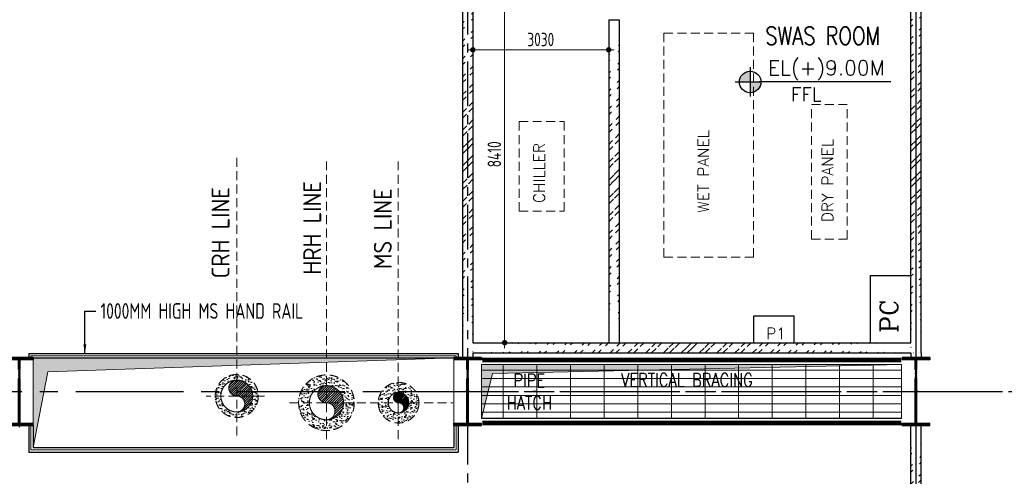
# Model space of a CAD drawing. Extents: x 18893 to 3351893, y -610358 to 406739.
# Tile 76 of 256: x 481215 to 503175, y 127381 to 137574. Entities that reach past the tile are written whole.
import ezdxf
from ezdxf.enums import TextEntityAlignment as Align

# ---------------------------------------------------------------- set-up
doc = ezdxf.new("R2010")
doc.units = 0
doc.header["$LTSCALE"] = 800
doc.header["$MEASUREMENT"] = 0
for name, pattern in [('CENTER', [2, 1.25, -0.25, 0.25, -0.25]), ('CENTER2', [1.125, 0.75, -0.125, 0.125, -0.125]), ('DASHDOT', [1, 0.5, -0.25, 0, -0.25]), ('HIDDEN', [0.375, 0.25, -0.125])]:
    doc.linetypes.add(name, pattern=pattern)
doc.layers.get('0').update_dxf_attribs({"linetype": 'CONTINUOUS'})
for name, color, linetype, lineweight in [('A-CUT OUT', 3, 'CONTINUOUS', 30), ('A-REMOVABLE GRATING', 252, 'CONTINUOUS', 9), ('DIM', 4, 'CONTINUOUS', 13), ('EQUPT', 251, 'HIDDEN', 9), ('HANDRAIL', 3, 'CONTINUOUS', 15), ('LOGO', 7, 'CONTINUOUS', 13), ('Opening', 30, 'CONTINUOUS', 15), ('T', 3, 'CONTINUOUS', 15), ('TEXT', 3, 'CONTINUOUS', 15), ('WALL HATCH', 251, 'CONTINUOUS', 13)]:
    doc.layers.add(name, color=color, linetype=linetype, lineweight=lineweight)
for name, color, linetype in [('CENTER', 2, 'CENTER'), ('COL', 1, 'CENTER'), ('GRID', 8, 'CENTER'), ('STR', 2, 'CONTINUOUS'), ('WALL', 6, 'CONTINUOUS')]:
    doc.layers.add(name, color=color, linetype=linetype)
doc.styles.add('ROMANC', font='romanc')
doc.styles.add('ROMANS', font='ISO9.shx', dxfattribs={"width": 0.8})
doc.styles.add('S3', font='ROMANS1.SHX', dxfattribs={"width": 0.8})
doc.styles.add('SIMPLEX-25', font='simplex.shx')
doc.styles.get("Standard").update_dxf_attribs({"font": 'ISO9'})
doc.linetypes.add('FENCELINE1', pattern='A,0.25,-0.1,[133,ltypeshp.shx,S=0.1,R=0,X=-0.1,Y=0],-0.1,1', length=1.45)
doc.dimstyles.new('barka INTERNAL DIM', dxfattribs={"dimscale": 100, "dimtxt": 3, "dimasz": 1.2, "dimexe": 2.5, "dimexo": 2.5, "dimgap": 0.8, "dimtad": 1, "dimdsep": 46, "dimtxsty": 'ROMANS', "dimblk": 'DDOT1', "dimcen": 0, "dimclrd": 256, "dimclre": 256, "dimclrt": 2, "dimadec": 0, "dimazin": 2, "dimtp": 0.1, "dimtm": 0.1, "dimtfac": 0.71, "dimtmove": 2, "dimatfit": 3, "dimfxl": 0, "dimlwd": -1, "dimlwe": -1, "dimarcsym": 0})
doc.dimstyles.get("Standard").update_dxf_attribs({"dimtxt": 0.18, "dimasz": 0.18, "dimexe": 0.18, "dimexo": 0.0625, "dimgap": 0.09, "dimtad": 0, "dimtih": 1, "dimtoh": 1, "dimdec": 4, "dimzin": 0, "dimdsep": 46, "dimtxsty": 'Standard', "dimcen": 0.09, "dimadec": 0, "dimazin": 0, "dimtfac": 1, "dimtdec": 4, "dimtofl": 0, "dimtmove": 0, "dimatfit": 3, "dimfxl": 0, "dimtolj": 1, "dimtzin": 0, "dimarcsym": 0})
pattern_1 = [(50, (415585.53, 10109.23), (179.31505, -15.68803), [18.75, -206.25]), (355, (415585.53, 10109.23), (-34.68783, 188.04803), [15, -165]), (100.4514, (415600.47, 10107.93), (144.62735, 172.35989), [15.93505, -175.28553]), (46.1842, (415585.53, 10159.23), (266.81026, -41.37975), [28.125, -309.375]), (96.6356, (415607.76, 10155.79), (233.6657, 243.52947), [23.90257, -262.92825]), (351.1842, (415585.53, 10159.23), (233.6655, 243.52965), [22.5, -247.5]), (21, (415610.53, 10146.73), (149.22676, -100.65472), [18.75, -206.25]), (326, (415610.53, 10146.73), (60.82883, 181.2875), [15, -165]), (71.4514, (415622.96, 10138.35), (210.05566, 80.63262), [15.93505, -175.28553]), (37.5, (415585.53, 10109.235), (3.039964, 83.223463), [0, -163, 0, -167.5, 0, -165.625]), (7.5, (415585.53, 10109.235), (65.767384, 98.60293), [0, -95.5, 0, -159.25, 0, -63.125]), (327.5, (415529.78, 10109.235), (133.45561, -5.638718), [0, -62.5, 0, -195, 0, -258.75]), (317.5, (415504.78, 10109.23), (145.79654, 25.02625), [0, -81.25, 0, -129.5, 0, -183.75])]

# ---------------------------------------------------------------- blocks, each defined once
blk = doc.blocks.new('A$C1C927E47')
at = {"layer": 'COL'}
h = blk.add_hatch(dxfattribs=at)
h.set_pattern_fill('ANSI31', color=256, scale=100, style=0)
h.paths.add_polyline_path([(16, 0), (0, 0), (0, -710), (16, -710)])
h.paths.add_polyline_path([(16, 710), (0, 710), (0, 0), (16, 0)])
h.paths.add_polyline_path([(0, 710), (-16, 710), (-16, 0), (0, 0)])
h.paths.add_polyline_path([(0, 0), (-16, 0), (-16, -710), (0, -710)])
h.paths.add_polyline_path([(-310, -710), (-310, -760), (0, -760), (0, -710)])
h.paths.add_polyline_path([(310, -760), (310, -710), (0, -710), (0, -760)])
h.paths.add_polyline_path([(310, 710), (310, 760), (0, 760), (0, 710)])
h.paths.add_polyline_path([(-310, 760), (-310, 710), (0, 710), (0, 760)])
for p, q in [((310, 760), (-310, 760)), ((-310, 760), (-310, 710)), ((310, 710), (-310, 710)), ((-16, -710), (-16, 710)), ((16, -710), (16, 710)), ((310, 760), (310, 710)), ((-310, -710), (310, -710)), ((-310, -760), (-310, -710)), ((-310, -760), (310, -760)), ((310, -760), (310, -710))]:
    blk.add_line(p, q, dxfattribs=at)
at = {"layer": 'COL', "color": 2}
for p, q in [((0, -792), (0, 792)), ((44, 0), (-44, 0))]:
    blk.add_line(p, q, dxfattribs=at)
blk = doc.blocks.new('DIAHATCH')
h = blk.add_hatch()
h.set_pattern_fill('ANSI31', color=9, scale=0.4, angle=180, style=0)
h.set_pattern_definition([(225, (-22774.755, -47888.751615), (0.03535533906, -0.03535533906), [])])
h.paths.add_polyline_path([(0, 0.5), (0, 0, -1), (0, -0.5, 0.414214), (0.5, 0, 0.414214)])
h.paths.add_polyline_path([(0, 0.5, 1), (0, 0)])
blk.add_circle((0, 0), 0.5)
for centre, start, end in [((0, 0.25), 90, 270), ((0, -0.25), 270, 90)]:
    blk.add_arc(centre, 0.25, start, end)
blk = doc.blocks.new('DDOT1')
blk.add_line((-1, 0), (1, 0))
at = {"const_width": 0.5}
blk.add_lwpolyline([(-0.25, 0, 1), (0.25, 0, 1)], format="xyb", close=True, dxfattribs=at)
blk = doc.blocks.new('*D386')
at = {"layer": 'DIM'}
for p, q in [((491322, 137019), (491322, 136651)), ((494232, 136901), (491442, 136901)), ((494352, 137019), (494352, 136651))]:
    blk.add_line(p, q, dxfattribs=at)
at = {"layer": 'DIM', "xscale": 119.9999999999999, "yscale": 119.9999999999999, "zscale": 119.9999999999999, "rotation": 180}
blk.add_blockref('DDOT1', (491322, 136901), dxfattribs=at)
at = {"layer": 'DIM', "xscale": 119.9999999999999, "yscale": 119.9999999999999, "zscale": 119.9999999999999}
blk.add_blockref('DDOT1', (494352, 136901), dxfattribs=at)
at = {"layer": 'DIM', "color": 2, "insert": (492837, 137131), "char_height": 300, "attachment_point": 5, "style": 'ROMANS'}
blk.add_mtext('3030', dxfattribs=at)
blk = doc.blocks.new('*D423')
at = {"layer": 'DIM'}
for p, q in [((492031, 138654), (492031, 130484)), ((492087, 138774), (492281, 138774)), ((492087, 130364), (492281, 130364))]:
    blk.add_line(p, q, dxfattribs=at)
at = {"layer": 'DIM', "xscale": 119.9999999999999, "yscale": 119.9999999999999, "zscale": 119.9999999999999}
for p, rotation in [((492031, 138774), 90), ((492031, 130364), 270)]:
    blk.add_blockref('DDOT1', p, dxfattribs=dict(at, rotation=rotation))
at = {"layer": 'DIM', "color": 2, "insert": (491801, 134569), "char_height": 300, "attachment_point": 5, "rotation": 90, "style": 'ROMANS'}
blk.add_mtext('8410', dxfattribs=at)
blk = doc.blocks.new('PL-FFL2')
at = {"layer": 'A-CUT OUT'}
h = blk.add_hatch(color=7, dxfattribs=at)
h.paths.add_polyline_path([(3.09, 1.96, 0.414214), (1.09, -0.04), (3.09, -0.04)])
h.paths.add_polyline_path([(5.09, -0.04), (3.09, -0.04), (3.09, -2.04, 0.414214)])
at = {"color": 1, "linetype": 'Continuous'}
for p, q in [((3.09, 2.74), (3.09, -2.74)), ((29.24, 0), (4.78, 0)), ((4.78, 0), (5.09, 0)), ((0.31, -0.04), (5.09, -0.04))]:
    blk.add_line(p, q, dxfattribs=at)
blk.add_circle((3.09, -0.04), 2, dxfattribs=at)
at = {"layer": 'TEXT', "color": 4, "linetype": 'Continuous'}
blk.add_attdef('EL(+)', text='', height=2.75, dxfattribs=at).set_placement((18.98, 2.4), align=Align.MIDDLE)
at = {"layer": 'TEXT', "color": 3, "linetype": 'Continuous'}
blk.add_attdef('XXX', text='', height=2.5, dxfattribs=at).set_placement((18.44, -3.52), align=Align.MIDDLE)

msp = doc.modelspace()

# ---------------------------------------------------------------- hatches: boundary and pattern name
at = {"layer": 'A-REMOVABLE GRATING'}
h = msp.add_hatch(dxfattribs=at)
h.set_pattern_fill('GRATE', color=256, scale=6000, style=0)
h.paths.add_polyline_path([(451516.54, 129873.93), (460896.54, 129873.93), (460896.54, 128673.93), (451516.54, 128673.93)])
h.paths.add_polyline_path([(461516.54, 129873.93), (470896.54, 129873.93), (470896.54, 128673.93), (461516.54, 128673.93)])
h.paths.add_polyline_path([(480896.54, 128573.93), (471516.54, 128573.93), (471516.54, 129973.93), (480896.54, 129973.93)])
h.paths.add_polyline_path([(500880.54, 129873.93), (491516.54, 129873.93), (491516.54, 128673.93), (500880.54, 128673.93)])
h.paths.add_polyline_path([(491516.54, 104873.93), (500896.54, 104873.93), (500896.54, 103673.93), (491516.54, 103673.93)])
h.paths.add_polyline_path([(471516.54, 104873.93), (479271.54, 104873.93), (479271.54, 103673.93), (471516.54, 103673.93)])
h.paths.add_polyline_path([(461516.54, 104873.93), (470896.54, 104873.93), (470896.54, 103673.93), (461516.54, 103673.93)])
h.paths.add_polyline_path([(451516.54, 104873.93), (460896.54, 104873.93), (460896.54, 103673.93), (451516.54, 103673.93)])
h.paths.add_polyline_path([(471516.54, 141873.93), (481206.54, 141873.93), (481206.54, 140673.93), (471516.54, 140673.93)])
h.paths.add_polyline_path([(461516.54, 141873.93), (470896.54, 141873.93), (470896.54, 140673.93), (461516.54, 140673.93)])
h.paths.add_polyline_path([(451516.54, 141873.93), (460896.54, 141873.93), (460896.54, 140673.93), (451516.54, 140673.93)])
at = {"layer": 'EQUPT'}
h = msp.add_hatch(dxfattribs=at)
h.set_pattern_fill('AR-CONC', color=256, scale=25, style=0)
h.set_pattern_definition(pattern_1)
h.paths.add_polyline_path([(486056.54, 129529.43), (486056.54, 129654.43, 0.35405967), (485586.56, 129273.93), (485715.4, 129273.93, -0.33295893)])
h.paths.add_polyline_path([(486056.54, 129654.43), (486056.54, 129529.43, -0.33295893), (486397.69, 129273.93), (486526.52, 129273.93, 0.35405967)])
h.paths.add_polyline_path([(486526.52, 129273.93), (486397.69, 129273.93, -0.07140653), (486412.04, 129173.93), (486537.04, 129173.93, 0.05246026)])
h.paths.add_polyline_path([(486537.04, 129173.93), (486412.04, 129173.93, -0.41421356), (486056.54, 128818.43), (486056.54, 128693.43, 0.41421356)])
h.paths.add_polyline_path([(486056.54, 128818.43, -0.41421356), (485701.04, 129173.93), (485576.04, 129173.93, 0.41421356), (486056.54, 128693.43)])
h.paths.add_polyline_path([(485715.4, 129273.93), (485586.56, 129273.93, 0.05246026), (485576.04, 129173.93), (485701.04, 129173.93, -0.07140653)])
h = msp.add_hatch(dxfattribs=at)
h.set_pattern_fill('AR-CONC', color=256, scale=25, style=0)
h.set_pattern_definition(pattern_1)
h.paths.add_polyline_path([(488056.54, 129644.93), (488056.54, 129404.93, -0.21708352), (488344.05, 129273.93), (488625, 129273.93, 0.29745104)])
h.paths.add_polyline_path([(488056.54, 129644.93, 0.29745104), (487488.09, 129273.93), (487769.04, 129273.93, -0.21708352), (488056.54, 129404.93)])
h.paths.add_polyline_path([(487769.04, 129273.93), (487488.09, 129273.93, 0.10395448), (487435.54, 129023.93), (487675.54, 129023.93, -0.1808667)])
h.paths.add_polyline_path([(487675.54, 129023.93), (487435.54, 129023.93, 0.41421356), (488056.54, 128402.93), (488056.54, 128642.93, -0.41421356)])
h.paths.add_polyline_path([(488677.54, 129023.93), (488437.54, 129023.93, -0.41421356), (488056.54, 128642.93), (488056.54, 128402.93, 0.41421356)])
h.paths.add_polyline_path([(488625, 129273.93), (488344.05, 129273.93, -0.1808667), (488437.54, 129023.93), (488677.54, 129023.93, 0.10395448)])
h = msp.add_hatch(dxfattribs=at)
h.set_pattern_fill('AR-CONC', color=256, scale=25, style=0)
h.set_pattern_definition(pattern_1)
h.paths.add_polyline_path([(489910.5, 129405.35), (489419.83, 129405.35, 0.25512573), (489211.67, 129023.94, 1), (490118.67, 129023.94, 0.25512573)])
h.paths.add_polyline_path([(489893.67, 129023.93, -1), (489436.67, 129023.93, -1)], flags=16)
h.paths.add_polyline_path([(489419.83, 129405.35), (489910.5, 129405.35, 0.29384893)])
at = {"layer": 'Opening'}
h = msp.add_hatch(color=5, dxfattribs=at)
h.dxf.hatch_style = 1
h.paths.add_polyline_path([(481516.54, 130023.93), (481516.54, 128023.93), (481842.93, 129713.76), (490896.54, 130023.93)])
h = msp.add_hatch(color=5, dxfattribs=at)
h.dxf.hatch_style = 1
h.paths.add_polyline_path([(500880.54, 129873.93), (491516.54, 129873.93), (491516.54, 128673.93), (491762.42, 129676.62)])
at = {"layer": 'WALL HATCH'}
h = msp.add_hatch(dxfattribs=at)
h.set_pattern_fill('ANSI32', color=256, scale=750, style=0)
edge = h.paths.add_edge_path()
edge.add_line((501091.54, 130033.93), (501091.54, 139051.12))
edge.add_line((501321.54, 130043.93), (501321.23, 139051.12))
h = msp.add_hatch(dxfattribs=at)
h.set_pattern_fill('ANSI32', color=256, scale=750, style=0)
edge = h.paths.add_edge_path()
edge.add_line((491091.54, 139003.93), (491091.54, 133003.43))
edge.add_line((491091.54, 133003.43), (491091.54, 130842.56))
edge.add_line((491091.54, 130842.56), (491091.54, 130043.93))
edge.add_line((491321.54, 138773.93), (491321.54, 133118.43))
edge.add_line((491321.54, 133118.43), (491321.54, 131015.06))
edge.add_line((491321.54, 131015.06), (491321.54, 130033.93))
h = msp.add_hatch(dxfattribs=at)
h.set_pattern_fill('ANSI32', color=256, scale=750, style=0)
edge = h.paths.add_edge_path()
edge.add_line((494586.54, 137573.9), (494586.54, 130273.93))
edge.add_line((494351.54, 137573.9), (494351.54, 134509.43))
edge.add_line((494351.54, 134509.43), (494351.54, 130273.93))
h = msp.add_hatch(dxfattribs=at)
h.set_pattern_fill('ANSI32', color=256, scale=750, style=0)
h.set_pattern_definition([(45, (0, 90), (-198.87378, 198.87378), []), (45, (132.58, 90), (-198.87378, 198.87378), [])])
edge = h.paths.add_edge_path()
edge.add_line((491091.54, 130133.93), (501321.54, 130133.93))
edge.add_line((491321.54, 130363.93), (501091.54, 130363.93))
h = msp.add_hatch(dxfattribs=at)
h.set_pattern_fill('ANSI32', color=256, scale=750, style=0)
edge = h.paths.add_edge_path()
edge.add_line((501321.54, 124073.93), (501321.54, 128431.99))
edge.add_line((501091.54, 124073.93), (501091.54, 128340.06))
h = msp.add_hatch(dxfattribs=at)
h.set_pattern_fill('ANSI32', color=256, scale=750, style=0)
edge = h.paths.add_edge_path()
edge.add_line((501321.54, 123973.93), (501321.54, 126861.01))
edge.add_line((501091.54, 123973.93), (501091.54, 128340.06))

# ---------------------------------------------------------------- linework, layer by layer
at = {"color": 6}
msp.add_line((494351.54, 137573.9), (494586.54, 137573.9), dxfattribs=at)
msp.add_line((494351.54, 137573.9), (494586.54, 137573.9), dxfattribs=at)
at = {"color": 2}
for p, q in [((481416.54, 130123.93), (490996.54, 130123.93)), ((481416.54, 130123.93), (481416.54, 130033.93)), ((481516.54, 130023.93), (490896.54, 130023.93)), ((490996.54, 130123.93), (490996.54, 130033.93)), ((481416.54, 128513.93), (481416.54, 127923.73)), ((481516.54, 128513.93), (481516.54, 128023.93)), ((490896.54, 128513.93), (490896.54, 128023.93)), ((490996.54, 128513.93), (490996.54, 127923.73)), ((481416.54, 127923.73), (490996.54, 127923.73)), ((481516.54, 128023.73), (490896.54, 128023.93))]:
    msp.add_line(p, q, dxfattribs=at)
at = {"layer": 'CENTER', "color": 6}
for p, q in [((497591.9, 130363.93), (497591.9, 130963.93)), ((497591.9, 130363.93), (497591.9, 130963.93)), ((498491.9, 130363.93), (498491.9, 130963.93)), ((498491.9, 130363.93), (498491.9, 130963.93))]:
    msp.add_line(p, q, dxfattribs=at)
at = {"layer": 'COL'}
for p, q in [((481481.54, 130023.93), (481481.54, 129983.93)), ((481481.54, 129983.93), (481222.54, 129983.93))]:
    msp.add_line(p, q, dxfattribs=at)
at = {"layer": 'COL', "color": 2}
msp.add_line((492750.88, 129273.93), (492662.85, 129273.93), dxfattribs=at)
at = {"layer": 'EQUPT'}
for p, q in [((495584.54, 132274.9), (495584.54, 137274.9)), ((495584.54, 137274.9), (497584.54, 137274.9)), ((497584.54, 132274.9), (497584.54, 137274.9)), ((497584.54, 132274.9), (497584.54, 137274.9)), ((498873.48, 132677.11), (498873.48, 135677.11)), ((498873.48, 132677.11), (498873.48, 135677.11)), ((498873.48, 135677.11), (499673.48, 135677.11)), ((499673.48, 132677.11), (499673.48, 135677.11)), ((499673.48, 132677.11), (499673.48, 135677.11)), ((492356.54, 135297.93), (493356.54, 135297.93)), ((492356.54, 135297.93), (492356.54, 133297.93)), ((492356.54, 135297.93), (493356.54, 135297.93)), ((493356.54, 135297.93), (493356.54, 133297.93)), ((486056.54, 134491.25), (486056.54, 128211.23)), ((488056.54, 128211.23), (488056.54, 134491.25)), ((489656.54, 128211.23), (489656.54, 134491.25)), ((492356.54, 133297.93), (493356.54, 133297.93)), ((498873.48, 132677.11), (499673.48, 132677.11)), ((495584.54, 132274.9), (497584.54, 132274.9)), ((495584.54, 132274.9), (497584.54, 132274.9)), ((486674.03, 129173.93), (485371.77, 129173.93)), ((487233.71, 129023.93), (490872.95, 129023.93))]:
    msp.add_line(p, q, dxfattribs=at)
for centre, radius in [((486056.54, 129173.93), 480.5), ((488056.54, 129023.93), 621), ((489665.17, 129023.94), 453.5)]:
    msp.add_circle(centre, radius, dxfattribs=at)
for centre, radius, start, end in [((486056.54, 129173.93), 355.5, 0, 180), ((488056.54, 129023.93), 381, 0, 180), ((486056.54, 129173.93), 355.5, 180, 360), ((489665.17, 129023.93), 228.5, 0, 180), ((488056.54, 129023.93), 381, 180, 360), ((489665.17, 129023.93), 228.5, 180, 360)]:
    msp.add_arc(centre, radius, start, end, dxfattribs=at)
at = {"layer": 'GRID', "linetype": 'CENTER2', "ltscale": 4}
for p, q in [((501206.54, 97244.27), (501206.54, 170872.9)), ((501206.54, 128340.06), (501206.54, 143908.45)), ((421265.22, 129273.93), (536447.5, 129273.93)), ((489938.34, 129273.93), (536447.5, 129273.93))]:
    msp.add_line(p, q, dxfattribs=at)
at = {"layer": 'GRID'}
for p, q in [((501206.54, 97244.27), (501206.54, 165072.4)), ((491206.54, 97244.07), (491206.54, 142341.3))]:
    msp.add_line(p, q, dxfattribs=at)
at = {"layer": 'HANDRAIL', "linetype": 'FENCELINE1', "ltscale": 0.75}
for points in [[(481466.54, 130033.93), (481466.54, 130073.93), (490946.54, 130073.93), (490946.54, 130033.93)], [(490946.54, 128513.93), (490946.54, 127973.93), (481466.54, 127973.93), (481466.54, 128513.93)]]:
    msp.add_lwpolyline(points, dxfattribs=at)
at = {"layer": 'Opening', "color": 1, "lineweight": -2}
msp.add_line((500880.54, 128673.93), (491516.54, 128673.93), dxfattribs=at)
at = {"layer": 'Opening'}
for points in [[(481516.54, 130023.93), (490896.54, 130023.93), (490896.54, 128023.93), (481516.54, 128023.93)], [(500880.54, 129873.93), (491516.54, 129873.93), (491516.54, 128673.93), (500880.54, 128673.93)]]:
    msp.add_lwpolyline(points, close=True, dxfattribs=at)
at = {"layer": 'Opening', "flags": 128}
for points in [[(490896.54, 130023.93), (481842.93, 129713.76), (481516.54, 128023.93)], [(481516.54, 130023.93), (481516.54, 128023.93), (481842.93, 129713.76), (490896.54, 130023.93), (481516.54, 130023.93)]]:
    msp.add_lwpolyline(points, dxfattribs=at)
at = {"layer": 'Opening'}
msp.add_lwpolyline([(491516.54, 128673.93), (491762.42, 129676.62), (500880.54, 129873.93)], dxfattribs=at)
at = {"layer": 'STR', "color": 7, "linetype": 'DASHDOT', "const_width": 100}
for points in [[(491531.16, 129978.11), (500881.16, 129978.11)], [(491531.16, 128569.75), (500881.16, 128569.75)], [(491531.16, 128569.75), (500881.16, 128569.75)]]:
    msp.add_lwpolyline(points, dxfattribs=at)
at = {"layer": 'WALL'}
for p, q in [((501091.54, 130363.93), (501091.54, 139051.12)), ((501321.54, 130133.93), (501321.54, 139051.12)), ((491091.54, 139003.93), (491091.54, 130133.93)), ((491321.54, 138773.93), (491321.54, 130363.93)), ((494351.54, 137573.9), (494351.54, 130363.93)), ((494351.54, 137573.9), (494351.54, 130363.93)), ((494586.54, 137573.9), (494586.54, 130363.93)), ((494586.54, 137573.9), (494586.54, 130363.93)), ((494586.54, 137573.9), (494586.54, 130363.93)), ((494586.54, 137573.9), (494586.54, 130363.93)), ((500191.54, 131863.93), (501091.54, 131863.93)), ((500191.54, 130363.93), (500191.54, 131863.93)), ((500191.54, 131863.93), (501091.54, 131863.93)), ((500191.54, 130363.93), (500191.54, 131863.93)), ((497591.9, 130963.93), (498491.9, 130963.93)), ((497591.9, 130963.93), (498491.9, 130963.93)), ((491321.54, 130363.93), (501091.54, 130363.93)), ((491091.54, 130133.93), (491091.54, 130033.93)), ((491321.54, 130133.93), (501091.54, 130133.93)), ((491321.54, 130133.93), (491321.54, 130033.93)), ((501091.54, 130133.93), (501091.54, 130033.93)), ((501321.54, 130133.93), (501321.54, 130033.93)), ((501091.54, 124073.93), (501091.54, 128523.93)), ((501321.54, 128340.06), (501321.54, 128523.93)), ((501321.54, 128340.06), (501321.54, 128523.93)), ((501091.54, 123973.93), (501091.54, 128340.06)), ((501091.54, 124073.93), (501091.54, 128340.06)), ((501091.54, 123973.93), (501091.54, 128340.06)), ((501321.54, 124073.93), (501321.54, 128431.99))]:
    msp.add_line(p, q, dxfattribs=at)

# ---------------------------------------------------------------- block references
at = {"color": 6}
ref = msp.add_blockref('PL-FFL2', (497135.78, 136188.04), dxfattribs=dict(at, xscale=120, yscale=120, zscale=120))
ref.add_attrib('XXX', 'FFL', dxfattribs={"color": 3, "linetype": 'Continuous', "height": 300, "style": 'SIMPLEX-25'}).set_placement((498758.25, 135907.61), align=Align.MIDDLE)
ref.add_attrib('EL(+)', 'EL(+)9.00M', dxfattribs={"color": 4, "linetype": 'Continuous', "height": 330, "style": 'SIMPLEX-25'}).set_placement((499206.88, 136475.69), align=Align.MIDDLE)
at = {"layer": 'COL'}
for p in [(481206.54, 129273.93), (491206.54, 129273.93), (501206.54, 129273.93), (501206.54, 129273.93)]:
    msp.add_blockref('A$C1C927E47', p, dxfattribs=at)
at = {"layer": 'EQUPT'}
for p, xscale, yscale, zscale in [((486056.54, 129173.93), 711, 711, 711), ((488056.54, 129023.93), 762, 762, 762), ((489665.17, 129023.93), 457, 457, 457)]:
    msp.add_blockref('DIAHATCH', p, dxfattribs=dict(at, xscale=xscale, yscale=yscale, zscale=zscale))

# ---------------------------------------------------------------- texts
at = {"layer": 'EQUPT', "style": 'ROMANC'}
for s, p in [('WET PANEL', (496461.64, 133265.34)), ('CHILLER', (492799.67, 133480.58)), ('DRY PANEL', (499231.1, 133055.7))]:
    msp.add_text(s, height=250, rotation=90, dxfattribs=at).set_placement(p, align=Align.MIDDLE_LEFT)
at = {"layer": 'EQUPT'}
for s, p in [('HRH LINE', (487938.89, 131882.01)), ('CRH LINE', (485894.59, 131801.3)), ('MS LINE', (489513.17, 132004.7))]:
    msp.add_text(s, height=400, rotation=90, dxfattribs=at).set_placement(p)
at = {"layer": 'LOGO', "color": 4, "style": 'ROMANC'}
for s, height, p in [('WET PANEL', 250, (496461.64, 133265.34)), ('CHILLER', 250, (492799.67, 133480.58)), ('DRY PANEL', 250, (499231.1, 133055.7)), ('PC', 400, (500603.01, 130585.24)), ('PC', 400, (500603.01, 130585.24))]:
    msp.add_text(s, height=height, rotation=90, dxfattribs=at).set_placement(p, align=Align.MIDDLE_LEFT)
msp.add_text('P1', height=250, dxfattribs=at).set_placement((497864.7, 130569.66), align=Align.MIDDLE_LEFT)
msp.add_text('P1', height=250, dxfattribs=at).set_placement((497864.7, 130569.66), align=Align.MIDDLE_LEFT)
at = {"layer": 'T', "insert": (494624.4, 129683.15), "char_height": 300, "width": 3371.4286, "attachment_point": 1, "style": 'S3'}
msp.add_mtext('VERTICAL BRACING', dxfattribs=at)
at = {"layer": 'TEXT'}
for s, insert, char_height, width, attachment_point, style in [('1000MM HIGH MS HAND RAIL ', (502869.51, 138421.4), 350, 4907.8246, 1, 'ROMANS'), ('SWAS ROOM ', (497844.43, 137412.01), 400, 3239.4659, 1, 'S3'), ('1000MM HIGH MS HAND RAIL ', (483017.44, 131246.82), 350, 4907.8246, 1, 'ROMANS'), ('PIPE HATCH', (492581.58, 129671.21), 300, 1108.5714, 2, 'S3')]:
    msp.add_mtext(s, dxfattribs=dict(at, insert=insert, char_height=char_height, width=width, attachment_point=attachment_point, style=style))

# ---------------------------------------------------------------- dimensions: what is measured, and where the dimension line sits
at = {"layer": 'DIM'}
dim = msp.add_linear_dim(base=(492031.42, 130363.93), p1=(491836.59, 138773.93), p2=(491836.59, 130363.93), angle=90, dimstyle='barka INTERNAL DIM', override={"dimdec": 0, "dimtmove": 0}, dxfattribs=at)
dim.commit()
dim.dimension.update_dxf_attribs({"geometry": '*D423', "text_midpoint": (491801.42, 134568.93)})
dim = msp.add_linear_dim(base=(491321.54, 136901.1), p1=(494351.54, 137268.57), p2=(491321.54, 137268.58), dimstyle='barka INTERNAL DIM', override={"dimdec": 0, "dimtmove": 0}, dxfattribs=at)
dim.commit()
dim.dimension.update_dxf_attribs({"geometry": '*D386', "text_midpoint": (492836.54, 137131.1)})

# ---------------------------------------------------------------- leaders
msp.add_leader([(482668.94, 130123.93), (482668.94, 131065.49), (482912.99, 131065.49)], dimstyle='Standard', override={"dimscale": 200, "dimtxt": 2, "dimasz": 1, "dimexe": 0, "dimexo": 0, "dimgap": 0.5, "dimtih": 0, "dimtoh": 0, "dimdec": 0, "dimcen": 0, "dimclrd": 256, "dimclre": 256, "dimclrt": 256, "dimtdec": 0, "dimtofl": 1, "dimatfit": 0, "dimfxl": 0}, dxfattribs=at)

doc.saveas('drawing.dxf')
